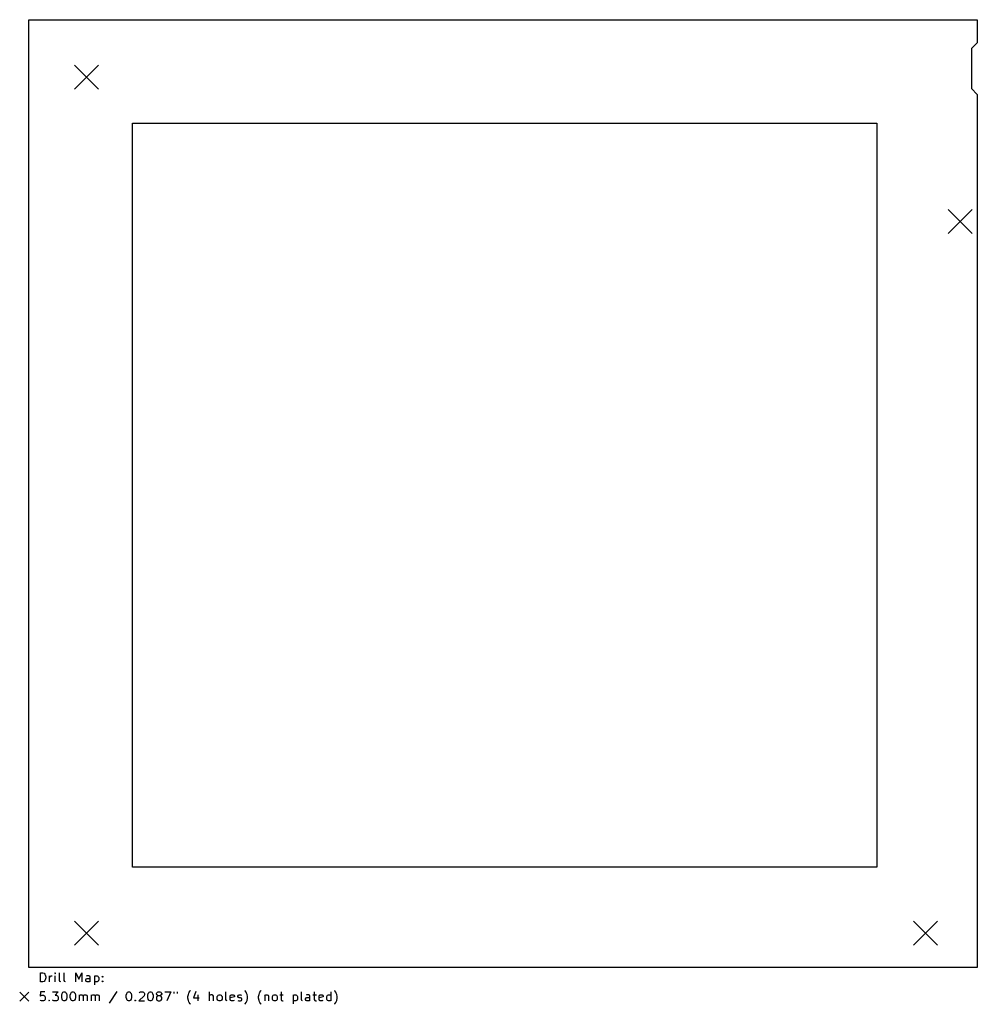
# Model space of a CAD drawing. Extents: x 2.21 to 10.54, y -10.17 to -1.61.
import ezdxf

# ---------------------------------------------------------------- set-up
doc = ezdxf.new("R2010")
doc.units = 0
doc.header["$MEASUREMENT"] = 0
doc.layers.add('BLACK', color=7, linetype='CONTINUOUS')

msp = doc.modelspace()

# ---------------------------------------------------------------- linework, layer by layer
at = {"layer": 'BLACK', "linetype": 'CONTINUOUS'}
for p, q in [((2.2884, -9.8553), (2.2884, -1.6053)), ((2.2884, -1.6053), (10.5384, -1.6053)), ((10.5384, -1.6053), (10.5384, -1.8053)), ((10.5384, -1.8053), (10.4884, -1.8553)), ((10.4884, -1.8553), (10.4884, -2.2053)), ((2.6841, -2.001), (2.8927, -2.2096)), ((2.8927, -2.001), (2.6841, -2.2096)), ((10.4884, -2.2053), (10.5384, -2.2553)), ((10.5384, -2.2553), (10.5384, -9.8553)), ((3.1884, -2.5053), (9.6634, -2.5053)), ((3.1884, -8.9803), (3.1884, -2.5053)), ((9.6634, -2.5053), (9.6634, -8.9803)), ((10.2841, -3.2563), (10.4927, -3.465)), ((10.4927, -3.2563), (10.2841, -3.465)), ((9.6634, -8.9803), (3.1884, -8.9803)), ((2.6841, -9.451), (2.8927, -9.6596)), ((2.8927, -9.451), (2.6841, -9.6596)), ((9.9841, -9.451), (10.1927, -9.6596)), ((10.1927, -9.451), (9.9841, -9.6596)), ((10.5384, -9.8553), (2.2884, -9.8553)), ((2.3901, -9.9789), (2.3901, -9.9002)), ((2.3901, -9.9002), (2.4088, -9.9002)), ((2.4088, -9.9002), (2.4201, -9.9039)), ((2.4201, -9.9039), (2.4276, -9.9114)), ((2.4276, -9.9114), (2.4313, -9.9189)), ((2.4313, -9.9189), (2.4351, -9.9339)), ((2.4351, -9.9339), (2.4351, -9.9452)), ((2.4688, -9.9789), (2.4688, -9.9264)), ((2.4688, -9.9414), (2.4726, -9.9339)), ((2.4726, -9.9339), (2.4763, -9.9302)), ((2.4763, -9.9302), (2.4838, -9.9264)), ((2.4838, -9.9264), (2.4913, -9.9264)), ((2.5176, -9.9002), (2.5138, -9.9039)), ((2.5138, -9.9039), (2.5176, -9.9077)), ((2.5213, -9.9039), (2.5176, -9.9002)), ((2.5176, -9.9002), (2.5176, -9.9077)), ((2.5176, -9.9077), (2.5213, -9.9039)), ((2.5176, -9.9789), (2.5176, -9.9264)), ((2.555, -9.9677), (2.555, -9.9002)), ((2.5963, -9.9677), (2.5963, -9.9002)), ((2.6975, -9.9789), (2.6975, -9.9002)), ((2.6975, -9.9002), (2.7238, -9.9564)), ((2.7238, -9.9564), (2.75, -9.9002)), ((2.75, -9.9002), (2.75, -9.9789)), ((2.795, -9.9264), (2.7875, -9.9302)), ((2.81, -9.9264), (2.795, -9.9264)), ((2.8175, -9.9302), (2.81, -9.9264)), ((2.8213, -9.9377), (2.8175, -9.9302)), ((2.8213, -9.9789), (2.8213, -9.9377)), ((2.8588, -9.9264), (2.8588, -10.0052)), ((2.8588, -9.9302), (2.8663, -9.9264)), ((2.8663, -9.9264), (2.8813, -9.9264)), ((2.8813, -9.9264), (2.8888, -9.9302)), ((2.8888, -9.9302), (2.8925, -9.9339)), ((2.8925, -9.9339), (2.8963, -9.9414)), ((2.9263, -9.9339), (2.93, -9.9302)), ((2.93, -9.9377), (2.9263, -9.9339)), ((2.93, -9.9302), (2.9338, -9.9339)), ((2.93, -9.9302), (2.93, -9.9377)), ((2.9338, -9.9339), (2.93, -9.9377)), ((2.4088, -9.9789), (2.3901, -9.9789)), ((2.4201, -9.9752), (2.4088, -9.9789)), ((2.4276, -9.9677), (2.4201, -9.9752)), ((2.4313, -9.9602), (2.4276, -9.9677)), ((2.4351, -9.9452), (2.4313, -9.9602)), ((2.5588, -9.9752), (2.555, -9.9677)), ((2.5663, -9.9789), (2.5588, -9.9752)), ((2.6, -9.9752), (2.5963, -9.9677)), ((2.6075, -9.9789), (2.6, -9.9752)), ((2.7838, -9.9602), (2.7875, -9.9527)), ((2.7838, -9.9677), (2.7838, -9.9602)), ((2.7875, -9.9752), (2.7838, -9.9677)), ((2.7875, -9.9527), (2.795, -9.9489)), ((2.795, -9.9789), (2.7875, -9.9752)), ((2.795, -9.9489), (2.8138, -9.9489)), ((2.8138, -9.9789), (2.795, -9.9789)), ((2.8138, -9.9489), (2.8213, -9.9452)), ((2.8213, -9.9752), (2.8138, -9.9789)), ((2.8663, -9.9789), (2.8588, -9.9752)), ((2.8813, -9.9789), (2.8663, -9.9789)), ((2.8888, -9.9752), (2.8813, -9.9789)), ((2.8925, -9.9714), (2.8888, -9.9752)), ((2.8963, -9.9639), (2.8925, -9.9714)), ((2.8963, -9.9414), (2.8963, -9.9639)), ((2.9263, -9.9752), (2.93, -9.9714)), ((2.93, -9.9789), (2.9263, -9.9752)), ((2.93, -9.9714), (2.9338, -9.9752)), ((2.93, -9.9714), (2.93, -9.9789)), ((2.9338, -9.9752), (2.93, -9.9789)), ((2.2087, -10.0689), (2.2874, -10.1476)), ((2.2874, -10.0689), (2.2087, -10.1476)), ((2.3901, -10.0655), (2.3863, -10.103)), ((2.3863, -10.103), (2.3901, -10.0993)), ((2.4276, -10.0655), (2.3901, -10.0655)), ((2.3901, -10.0993), (2.3976, -10.0955)), ((2.3976, -10.0955), (2.4163, -10.0955)), ((2.4163, -10.0955), (2.4238, -10.0993)), ((2.4238, -10.0993), (2.4276, -10.103)), ((2.4276, -10.103), (2.4313, -10.1105)), ((2.4313, -10.1105), (2.4313, -10.1293)), ((2.4951, -10.0655), (2.5438, -10.0655)), ((2.5438, -10.0655), (2.5176, -10.0955)), ((2.5176, -10.0955), (2.5288, -10.0955)), ((2.5288, -10.0955), (2.5363, -10.0993)), ((2.5363, -10.0993), (2.5401, -10.103)), ((2.5401, -10.103), (2.5438, -10.1105)), ((2.5438, -10.1105), (2.5438, -10.1293)), ((2.5738, -10.0955), (2.5775, -10.0805)), ((2.5738, -10.1143), (2.5738, -10.0955)), ((2.5775, -10.0805), (2.5813, -10.073)), ((2.5813, -10.073), (2.585, -10.0693)), ((2.585, -10.0693), (2.5925, -10.0655)), ((2.5925, -10.0655), (2.6, -10.0655)), ((2.6, -10.0655), (2.6075, -10.0693)), ((2.6075, -10.0693), (2.6113, -10.073)), ((2.6113, -10.073), (2.615, -10.0805)), ((2.615, -10.0805), (2.6188, -10.0955)), ((2.6188, -10.0955), (2.6188, -10.1143)), ((2.6488, -10.0955), (2.6525, -10.0805)), ((2.6488, -10.1143), (2.6488, -10.0955)), ((2.6525, -10.0805), (2.6563, -10.073)), ((2.6563, -10.073), (2.66, -10.0693)), ((2.66, -10.0693), (2.6675, -10.0655)), ((2.6675, -10.0655), (2.675, -10.0655)), ((2.675, -10.0655), (2.6825, -10.0693)), ((2.6825, -10.0693), (2.6863, -10.073)), ((2.6863, -10.073), (2.69, -10.0805)), ((2.69, -10.0805), (2.6938, -10.0955)), ((2.6938, -10.0955), (2.6938, -10.1143)), ((2.7275, -10.1443), (2.7275, -10.0918)), ((2.7275, -10.0993), (2.7313, -10.0955)), ((2.7313, -10.0955), (2.7388, -10.0918)), ((2.7388, -10.0918), (2.75, -10.0918)), ((2.75, -10.0918), (2.7575, -10.0955)), ((2.7575, -10.0955), (2.7613, -10.103)), ((2.7613, -10.103), (2.765, -10.0955)), ((2.7613, -10.103), (2.7613, -10.1443)), ((2.765, -10.0955), (2.7725, -10.0918)), ((2.7725, -10.0918), (2.7838, -10.0918)), ((2.7838, -10.0918), (2.7913, -10.0955)), ((2.7913, -10.0955), (2.795, -10.103)), ((2.795, -10.103), (2.795, -10.1443)), ((2.8325, -10.1443), (2.8325, -10.0918)), ((2.8325, -10.0993), (2.8363, -10.0955)), ((2.8363, -10.0955), (2.8438, -10.0918)), ((2.8438, -10.0918), (2.855, -10.0918)), ((2.855, -10.0918), (2.8625, -10.0955)), ((2.8625, -10.0955), (2.8663, -10.103)), ((2.8663, -10.103), (2.87, -10.0955)), ((2.8663, -10.103), (2.8663, -10.1443)), ((2.87, -10.0955), (2.8775, -10.0918)), ((2.8775, -10.0918), (2.8888, -10.0918)), ((2.8888, -10.0918), (2.8963, -10.0955)), ((2.8963, -10.0955), (2.9, -10.103)), ((2.9, -10.103), (2.9, -10.1443)), ((3.0537, -10.0618), (2.9862, -10.163)), ((3.1362, -10.0955), (3.14, -10.0805)), ((3.1362, -10.1143), (3.1362, -10.0955)), ((3.14, -10.0805), (3.1437, -10.073)), ((3.1437, -10.073), (3.1475, -10.0693)), ((3.1475, -10.0693), (3.155, -10.0655)), ((3.155, -10.0655), (3.1625, -10.0655)), ((3.1625, -10.0655), (3.17, -10.0693)), ((3.17, -10.0693), (3.1737, -10.073)), ((3.1737, -10.073), (3.1775, -10.0805)), ((3.1775, -10.0805), (3.1812, -10.0955)), ((3.1812, -10.0955), (3.1812, -10.1143)), ((3.29, -10.0993), (3.245, -10.1443)), ((3.2487, -10.073), (3.2525, -10.0693)), ((3.2525, -10.0693), (3.26, -10.0655)), ((3.26, -10.0655), (3.2787, -10.0655)), ((3.2787, -10.0655), (3.2862, -10.0693)), ((3.2862, -10.0693), (3.29, -10.073)), ((3.29, -10.073), (3.2937, -10.0805)), ((3.2937, -10.088), (3.29, -10.0993)), ((3.2937, -10.0805), (3.2937, -10.088)), ((3.3237, -10.0955), (3.3275, -10.0805)), ((3.3237, -10.1143), (3.3237, -10.0955)), ((3.3275, -10.0805), (3.3312, -10.073)), ((3.3312, -10.073), (3.335, -10.0693)), ((3.335, -10.0693), (3.3425, -10.0655)), ((3.3425, -10.0655), (3.3499, -10.0655)), ((3.3499, -10.0655), (3.3574, -10.0693)), ((3.3574, -10.0693), (3.3612, -10.073)), ((3.3612, -10.073), (3.3649, -10.0805)), ((3.3649, -10.0805), (3.3687, -10.0955)), ((3.3687, -10.0955), (3.3687, -10.1143)), ((3.3987, -10.0805), (3.4024, -10.073)), ((3.3987, -10.0843), (3.3987, -10.0805)), ((3.4024, -10.0918), (3.3987, -10.0843)), ((3.4024, -10.1068), (3.3987, -10.1143)), ((3.4024, -10.073), (3.4062, -10.0693)), ((3.4062, -10.0955), (3.4024, -10.0918)), ((3.4062, -10.103), (3.4024, -10.1068)), ((3.4062, -10.0693), (3.4137, -10.0655)), ((3.4137, -10.0993), (3.4062, -10.0955)), ((3.4137, -10.0993), (3.4062, -10.103)), ((3.4137, -10.0655), (3.4287, -10.0655)), ((3.4287, -10.0993), (3.4137, -10.0993)), ((3.4287, -10.0655), (3.4362, -10.0693)), ((3.4362, -10.0955), (3.4287, -10.0993)), ((3.4362, -10.103), (3.4287, -10.0993)), ((3.4362, -10.0693), (3.4399, -10.073)), ((3.4399, -10.0918), (3.4362, -10.0955)), ((3.4399, -10.1068), (3.4362, -10.103)), ((3.4399, -10.073), (3.4437, -10.0805)), ((3.4437, -10.0843), (3.4399, -10.0918)), ((3.4437, -10.1143), (3.4399, -10.1068)), ((3.4437, -10.0805), (3.4437, -10.0843)), ((3.4699, -10.0655), (3.5224, -10.0655)), ((3.5224, -10.0655), (3.4887, -10.1443)), ((3.5487, -10.0655), (3.5487, -10.0805)), ((3.5787, -10.0655), (3.5787, -10.0805)), ((3.6724, -10.1068), (3.6762, -10.088)), ((3.6724, -10.1218), (3.6724, -10.1068)), ((3.6762, -10.088), (3.6799, -10.0768)), ((3.6799, -10.0768), (3.6837, -10.0693)), ((3.6837, -10.0693), (3.6912, -10.058)), ((3.6912, -10.058), (3.6949, -10.0543)), ((3.7399, -10.0618), (3.7212, -10.118)), ((3.7586, -10.0918), (3.7586, -10.1443)), ((3.8599, -10.1443), (3.8599, -10.0655)), ((3.8636, -10.0955), (3.8599, -10.0993)), ((3.8711, -10.0918), (3.8636, -10.0955)), ((3.8824, -10.0918), (3.8711, -10.0918)), ((3.8899, -10.0955), (3.8824, -10.0918)), ((3.8936, -10.103), (3.8899, -10.0955)), ((3.8936, -10.1443), (3.8936, -10.103)), ((3.9274, -10.1068), (3.9311, -10.0993)), ((3.9274, -10.1293), (3.9274, -10.1068)), ((3.9311, -10.0993), (3.9349, -10.0955)), ((3.9349, -10.0955), (3.9424, -10.0918)), ((3.9424, -10.0918), (3.9536, -10.0918)), ((3.9536, -10.0918), (3.9611, -10.0955)), ((3.9611, -10.0955), (3.9649, -10.0993)), ((3.9649, -10.0993), (3.9686, -10.1068)), ((3.9686, -10.1068), (3.9686, -10.1293)), ((4.0024, -10.133), (4.0024, -10.0655)), ((4.0399, -10.103), (4.0436, -10.0955)), ((4.0399, -10.133), (4.0399, -10.103)), ((4.0774, -10.1105), (4.0399, -10.118)), ((4.0436, -10.0955), (4.0511, -10.0918)), ((4.0511, -10.0918), (4.0661, -10.0918)), ((4.0661, -10.0918), (4.0736, -10.0955)), ((4.0736, -10.0955), (4.0774, -10.103)), ((4.0774, -10.103), (4.0774, -10.1105)), ((4.1074, -10.103), (4.1111, -10.0955)), ((4.1074, -10.1068), (4.1074, -10.103)), ((4.1111, -10.1143), (4.1074, -10.1068)), ((4.1111, -10.0955), (4.1186, -10.0918)), ((4.1186, -10.0918), (4.1299, -10.0918)), ((4.1299, -10.0918), (4.1374, -10.0955)), ((4.1711, -10.058), (4.1673, -10.0543)), ((4.1786, -10.0693), (4.1711, -10.058)), ((4.1823, -10.0768), (4.1786, -10.0693)), ((4.1861, -10.088), (4.1823, -10.0768)), ((4.1898, -10.1068), (4.1861, -10.088)), ((4.1898, -10.1218), (4.1898, -10.1068)), ((4.2873, -10.1068), (4.2911, -10.088)), ((4.2873, -10.1218), (4.2873, -10.1068)), ((4.2911, -10.088), (4.2948, -10.0768)), ((4.2948, -10.0768), (4.2986, -10.0693)), ((4.2986, -10.0693), (4.3061, -10.058)), ((4.3061, -10.058), (4.3098, -10.0543)), ((4.3398, -10.0918), (4.3398, -10.1443)), ((4.3398, -10.0993), (4.3436, -10.0955)), ((4.3436, -10.0955), (4.3511, -10.0918)), ((4.3511, -10.0918), (4.3623, -10.0918)), ((4.3623, -10.0918), (4.3698, -10.0955)), ((4.3698, -10.0955), (4.3736, -10.103)), ((4.3736, -10.103), (4.3736, -10.1443)), ((4.4073, -10.1068), (4.4111, -10.0993)), ((4.4073, -10.1293), (4.4073, -10.1068)), ((4.4111, -10.0993), (4.4148, -10.0955)), ((4.4148, -10.0955), (4.4223, -10.0918)), ((4.4223, -10.0918), (4.4336, -10.0918)), ((4.4336, -10.0918), (4.4411, -10.0955)), ((4.4411, -10.0955), (4.4448, -10.0993)), ((4.4448, -10.0993), (4.4486, -10.1068)), ((4.4486, -10.1068), (4.4486, -10.1293)), ((4.4711, -10.0918), (4.5011, -10.0918)), ((4.4823, -10.0655), (4.4823, -10.133)), ((4.5873, -10.0918), (4.5873, -10.1705)), ((4.5873, -10.0955), (4.5948, -10.0918)), ((4.5948, -10.0918), (4.6098, -10.0918)), ((4.6098, -10.0918), (4.6173, -10.0955)), ((4.6173, -10.0955), (4.621, -10.0993)), ((4.621, -10.0993), (4.6248, -10.1068)), ((4.6248, -10.1068), (4.6248, -10.1293)), ((4.6585, -10.133), (4.6585, -10.0655)), ((4.7073, -10.0918), (4.6998, -10.0955)), ((4.7223, -10.0918), (4.7073, -10.0918)), ((4.7298, -10.0955), (4.7223, -10.0918)), ((4.726, -10.1143), (4.7335, -10.1105)), ((4.7335, -10.103), (4.7298, -10.0955)), ((4.7335, -10.1443), (4.7335, -10.103)), ((4.7598, -10.0918), (4.7898, -10.0918)), ((4.771, -10.0655), (4.771, -10.133)), ((4.8123, -10.103), (4.816, -10.0955)), ((4.8123, -10.133), (4.8123, -10.103)), ((4.8498, -10.1105), (4.8123, -10.118)), ((4.816, -10.0955), (4.8235, -10.0918)), ((4.8235, -10.0918), (4.8385, -10.0918)), ((4.8385, -10.0918), (4.846, -10.0955)), ((4.846, -10.0955), (4.8498, -10.103)), ((4.8498, -10.103), (4.8498, -10.1105)), ((4.8798, -10.1068), (4.8835, -10.0993)), ((4.8798, -10.1293), (4.8798, -10.1068)), ((4.8835, -10.0993), (4.8873, -10.0955)), ((4.8873, -10.0955), (4.8948, -10.0918)), ((4.8948, -10.0918), (4.9098, -10.0918)), ((4.9098, -10.0918), (4.9173, -10.0955)), ((4.9173, -10.1443), (4.9173, -10.0655)), ((4.951, -10.058), (4.9473, -10.0543)), ((4.9585, -10.0693), (4.951, -10.058)), ((4.9622, -10.0768), (4.9585, -10.0693)), ((4.966, -10.088), (4.9622, -10.0768)), ((4.9697, -10.1068), (4.966, -10.088)), ((4.9697, -10.1218), (4.9697, -10.1068)), ((2.3901, -10.1405), (2.3863, -10.1368)), ((2.3976, -10.1443), (2.3901, -10.1405)), ((2.4163, -10.1443), (2.3976, -10.1443)), ((2.4238, -10.1405), (2.4163, -10.1443)), ((2.4276, -10.1368), (2.4238, -10.1405)), ((2.4313, -10.1293), (2.4276, -10.1368)), ((2.4613, -10.1405), (2.4651, -10.1368)), ((2.4651, -10.1443), (2.4613, -10.1405)), ((2.4651, -10.1368), (2.4688, -10.1405)), ((2.4651, -10.1368), (2.4651, -10.1443)), ((2.4688, -10.1405), (2.4651, -10.1443)), ((2.4988, -10.1405), (2.4951, -10.1368)), ((2.5063, -10.1443), (2.4988, -10.1405)), ((2.5288, -10.1443), (2.5063, -10.1443)), ((2.5363, -10.1405), (2.5288, -10.1443)), ((2.5401, -10.1368), (2.5363, -10.1405)), ((2.5438, -10.1293), (2.5401, -10.1368)), ((2.5775, -10.1293), (2.5738, -10.1143)), ((2.5813, -10.1368), (2.5775, -10.1293)), ((2.585, -10.1405), (2.5813, -10.1368)), ((2.5925, -10.1443), (2.585, -10.1405)), ((2.6, -10.1443), (2.5925, -10.1443)), ((2.6075, -10.1405), (2.6, -10.1443)), ((2.6113, -10.1368), (2.6075, -10.1405)), ((2.615, -10.1293), (2.6113, -10.1368)), ((2.6188, -10.1143), (2.615, -10.1293)), ((2.6525, -10.1293), (2.6488, -10.1143)), ((2.6563, -10.1368), (2.6525, -10.1293)), ((2.66, -10.1405), (2.6563, -10.1368)), ((2.6675, -10.1443), (2.66, -10.1405)), ((2.675, -10.1443), (2.6675, -10.1443)), ((2.6825, -10.1405), (2.675, -10.1443)), ((2.6863, -10.1368), (2.6825, -10.1405)), ((2.69, -10.1293), (2.6863, -10.1368)), ((2.6938, -10.1143), (2.69, -10.1293)), ((3.14, -10.1293), (3.1362, -10.1143)), ((3.1437, -10.1368), (3.14, -10.1293)), ((3.1475, -10.1405), (3.1437, -10.1368)), ((3.155, -10.1443), (3.1475, -10.1405)), ((3.1625, -10.1443), (3.155, -10.1443)), ((3.17, -10.1405), (3.1625, -10.1443)), ((3.1737, -10.1368), (3.17, -10.1405)), ((3.1775, -10.1293), (3.1737, -10.1368)), ((3.1812, -10.1143), (3.1775, -10.1293)), ((3.2112, -10.1405), (3.215, -10.1368)), ((3.215, -10.1443), (3.2112, -10.1405)), ((3.215, -10.1368), (3.2187, -10.1405)), ((3.215, -10.1368), (3.215, -10.1443)), ((3.2187, -10.1405), (3.215, -10.1443)), ((3.245, -10.1443), (3.2937, -10.1443)), ((3.3275, -10.1293), (3.3237, -10.1143)), ((3.3312, -10.1368), (3.3275, -10.1293)), ((3.335, -10.1405), (3.3312, -10.1368)), ((3.3425, -10.1443), (3.335, -10.1405)), ((3.3499, -10.1443), (3.3425, -10.1443)), ((3.3574, -10.1405), (3.3499, -10.1443)), ((3.3612, -10.1368), (3.3574, -10.1405)), ((3.3649, -10.1293), (3.3612, -10.1368)), ((3.3687, -10.1143), (3.3649, -10.1293)), ((3.3987, -10.1143), (3.3987, -10.1293)), ((3.3987, -10.1293), (3.4024, -10.1368)), ((3.4024, -10.1368), (3.4062, -10.1405)), ((3.4062, -10.1405), (3.4137, -10.1443)), ((3.4137, -10.1443), (3.4287, -10.1443)), ((3.4287, -10.1443), (3.4362, -10.1405)), ((3.4362, -10.1405), (3.4399, -10.1368)), ((3.4399, -10.1368), (3.4437, -10.1293)), ((3.4437, -10.1293), (3.4437, -10.1143)), ((3.6762, -10.1405), (3.6724, -10.1218)), ((3.6799, -10.1518), (3.6762, -10.1405)), ((3.6837, -10.1593), (3.6799, -10.1518)), ((3.6912, -10.1705), (3.6837, -10.1593)), ((3.6949, -10.1743), (3.6912, -10.1705)), ((3.7212, -10.118), (3.7699, -10.118)), ((3.9311, -10.1368), (3.9274, -10.1293)), ((3.9349, -10.1405), (3.9311, -10.1368)), ((3.9424, -10.1443), (3.9349, -10.1405)), ((3.9536, -10.1443), (3.9424, -10.1443)), ((3.9611, -10.1405), (3.9536, -10.1443)), ((3.9649, -10.1368), (3.9611, -10.1405)), ((3.9686, -10.1293), (3.9649, -10.1368)), ((4.0061, -10.1405), (4.0024, -10.133)), ((4.0136, -10.1443), (4.0061, -10.1405)), ((4.0436, -10.1405), (4.0399, -10.133)), ((4.0511, -10.1443), (4.0436, -10.1405)), ((4.0661, -10.1443), (4.0511, -10.1443)), ((4.0736, -10.1405), (4.0661, -10.1443)), ((4.1074, -10.1405), (4.1149, -10.1443)), ((4.1186, -10.118), (4.1111, -10.1143)), ((4.1149, -10.1443), (4.1299, -10.1443)), ((4.1299, -10.118), (4.1186, -10.118)), ((4.1374, -10.1218), (4.1299, -10.118)), ((4.1299, -10.1443), (4.1374, -10.1405)), ((4.1411, -10.1293), (4.1374, -10.1218)), ((4.1374, -10.1405), (4.1411, -10.133)), ((4.1411, -10.133), (4.1411, -10.1293)), ((4.1673, -10.1743), (4.1711, -10.1705)), ((4.1711, -10.1705), (4.1786, -10.1593)), ((4.1786, -10.1593), (4.1823, -10.1518)), ((4.1823, -10.1518), (4.1861, -10.1405)), ((4.1861, -10.1405), (4.1898, -10.1218)), ((4.2911, -10.1405), (4.2873, -10.1218)), ((4.2948, -10.1518), (4.2911, -10.1405)), ((4.2986, -10.1593), (4.2948, -10.1518)), ((4.3061, -10.1705), (4.2986, -10.1593)), ((4.3098, -10.1743), (4.3061, -10.1705)), ((4.4111, -10.1368), (4.4073, -10.1293)), ((4.4148, -10.1405), (4.4111, -10.1368)), ((4.4223, -10.1443), (4.4148, -10.1405)), ((4.4336, -10.1443), (4.4223, -10.1443)), ((4.4411, -10.1405), (4.4336, -10.1443)), ((4.4448, -10.1368), (4.4411, -10.1405)), ((4.4486, -10.1293), (4.4448, -10.1368)), ((4.4823, -10.133), (4.4861, -10.1405)), ((4.4861, -10.1405), (4.4936, -10.1443)), ((4.4936, -10.1443), (4.5011, -10.1443)), ((4.5948, -10.1443), (4.5873, -10.1405)), ((4.6098, -10.1443), (4.5948, -10.1443)), ((4.6173, -10.1405), (4.6098, -10.1443)), ((4.621, -10.1368), (4.6173, -10.1405)), ((4.6248, -10.1293), (4.621, -10.1368)), ((4.6623, -10.1405), (4.6585, -10.133)), ((4.6698, -10.1443), (4.6623, -10.1405)), ((4.696, -10.1255), (4.6998, -10.118)), ((4.696, -10.133), (4.696, -10.1255)), ((4.6998, -10.1405), (4.696, -10.133)), ((4.6998, -10.118), (4.7073, -10.1143)), ((4.7073, -10.1443), (4.6998, -10.1405)), ((4.7073, -10.1143), (4.726, -10.1143)), ((4.726, -10.1443), (4.7073, -10.1443)), ((4.7335, -10.1405), (4.726, -10.1443)), ((4.771, -10.133), (4.7748, -10.1405)), ((4.7748, -10.1405), (4.7823, -10.1443)), ((4.7823, -10.1443), (4.7898, -10.1443)), ((4.816, -10.1405), (4.8123, -10.133)), ((4.8235, -10.1443), (4.816, -10.1405)), ((4.8385, -10.1443), (4.8235, -10.1443)), ((4.846, -10.1405), (4.8385, -10.1443)), ((4.8835, -10.1368), (4.8798, -10.1293)), ((4.8873, -10.1405), (4.8835, -10.1368)), ((4.8948, -10.1443), (4.8873, -10.1405)), ((4.9098, -10.1443), (4.8948, -10.1443)), ((4.9173, -10.1405), (4.9098, -10.1443)), ((4.9473, -10.1743), (4.951, -10.1705)), ((4.951, -10.1705), (4.9585, -10.1593)), ((4.9585, -10.1593), (4.9622, -10.1518)), ((4.9622, -10.1518), (4.966, -10.1405)), ((4.966, -10.1405), (4.9697, -10.1218))]:
    msp.add_line(p, q, dxfattribs=at)

doc.saveas('drawing.dxf')
